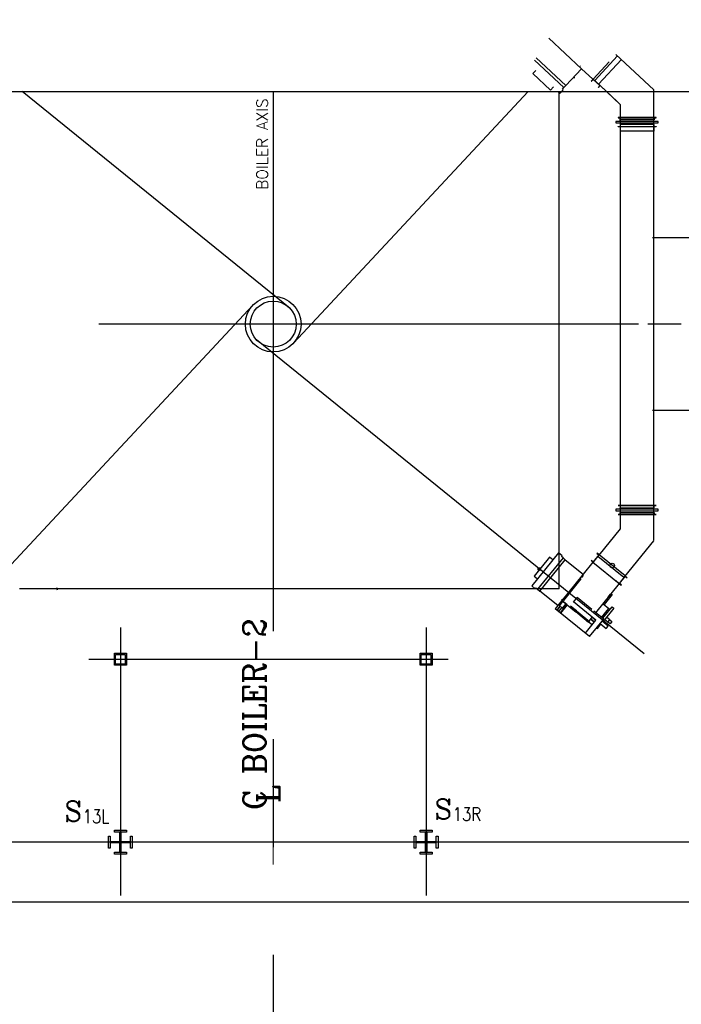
# Model space of a CAD drawing. Header units: inches. Extents: x 0 to 1544102, y -512776 to 23144100.
# Tile 33 of 256: x 49853 to 52612, y -138011 to -133907. Entities that reach past the tile are written whole.
import ezdxf

# ---------------------------------------------------------------- set-up
doc = ezdxf.new("R2010")
doc.units = ezdxf.units.IN
doc.header["$LTSCALE"] = 1800
doc.header["$MEASUREMENT"] = 0
doc.linetypes.add('AM_ISO08W050', pattern=[18, 12, -1.5, 3, -1.5])
doc.linetypes.add('CENTER', pattern=[2, 1.25, -0.25, 0.25, -0.25])
for name, color, linetype in [('1', 7, 'Continuous'), ('1_01_FURNACE', 7, 'CENTER'), ('1_01_HOT_SA_TO_WINDBOX', 7, 'Continuous'), ('1_01_STEEL_TIER1', 7, 'Continuous'), ('3_01_WINDBOX', 7, 'Continuous'), ('3_01_WINDBOX_CONN_DUCT', 7, 'Continuous'), ('DIM', 4, 'Continuous'), ('DIMTEXT', 132, 'Continuous'), ('DIMTEXT-CL', 132, 'CENTER'), ('FIRINGANGLE', 170, 'Continuous'), ('GRID', 251, 'CENTER'), ('Road', 3, 'Continuous'), ('STEEL-COLUMNS-CL', 252, 'CENTER'), ('TEXT', 3, 'Continuous')]:
    doc.layers.add(name, color=color, linetype=linetype)
doc.layers.add('AM_7', color=4, linetype='AM_ISO08W050', lineweight=25)
doc.layers.add('CEN', color=2, linetype='CENTER', lineweight=15)
doc.styles.add('C4', font='COMPLEX', dxfattribs={"width": 0.75, "height": 625})
doc.styles.add('ROMANC', font='ROMANC.SHX')
doc.styles.add('S3', font='simplex.shx', dxfattribs={"width": 0.75, "height": 320})
doc.styles.add('Squish', font='simplex.shx', dxfattribs={"width": 0.8})

msp = doc.modelspace()

# ---------------------------------------------------------------- linework, layer by layer
at = {"layer": '1', "color": 8}
for radius in [115.98, 95.82]:
    msp.add_circle((50909.83, -135175.5), radius, dxfattribs=at)
at = {"layer": '1_01_FURNACE', "color": 8}
for q in [(52102.33, -134205.33), (49717.33, -136278.56)]:
    msp.add_line((52102.33, -136278.56), q, dxfattribs=at)
at = {"layer": '1_01_HOT_SA_TO_WINDBOX', "color": 8}
for p, q in [((52742.54, -134816.12, 4128.13), (52492.04, -134816.12, 4128.13)), ((52471.54, -135175.01, 4128.13), (52611.29, -135175.01, 4128.13)), ((52492.04, -135534.87, 4128.13), (52742.54, -135534.87, 4128.13))]:
    msp.add_line(p, q, dxfattribs=at)
at = {"layer": '1_01_STEEL_TIER1', "color": 8}
for points in [[(50247.33, -136597.44), (50247.33, -136547.44), (50297.33, -136547.44), (50297.33, -136597.44)], [(51522.33, -136597.44), (51522.33, -136547.44), (51572.33, -136547.44), (51572.33, -136597.44)], [(50252.33, -136592.44), (50252.33, -136552.44), (50292.33, -136552.44), (50292.33, -136592.44)], [(51527.33, -136592.44), (51527.33, -136552.44), (51567.33, -136552.44), (51567.33, -136592.44)], [(50297.33, -137384.94), (50247.33, -137384.94), (50247.33, -137377.06), (50269.83, -137377.06), (50269.83, -137337.44), (50230.2, -137337.44), (50230.2, -137359.94), (50222.33, -137359.94), (50222.33, -137309.94), (50230.2, -137309.94), (50230.2, -137332.44), (50269.83, -137332.44), (50269.83, -137292.81), (50247.33, -137292.81), (50247.33, -137284.94), (50297.33, -137284.94), (50297.33, -137292.81), (50274.83, -137292.81), (50274.83, -137332.44), (50314.45, -137332.44), (50314.45, -137309.94), (50322.33, -137309.94), (50322.33, -137359.94), (50314.45, -137359.94), (50314.45, -137337.44), (50274.83, -137337.44), (50274.83, -137377.06), (50297.33, -137377.06)], [(50297.33, -137384.94), (50247.33, -137384.94), (50247.33, -137377.06), (50269.83, -137377.06), (50269.83, -137337.44), (50230.2, -137337.44), (50230.2, -137359.94), (50222.33, -137359.94), (50222.33, -137309.94), (50230.2, -137309.94), (50230.2, -137332.44), (50269.83, -137332.44), (50269.83, -137292.81), (50247.33, -137292.81), (50247.33, -137284.94), (50297.33, -137284.94), (50297.33, -137292.81), (50274.83, -137292.81), (50274.83, -137332.44), (50314.45, -137332.44), (50314.45, -137309.94), (50322.33, -137309.94), (50322.33, -137359.94), (50314.45, -137359.94), (50314.45, -137337.44), (50274.83, -137337.44), (50274.83, -137377.06), (50297.33, -137377.06)], [(51572.33, -137384.94), (51522.33, -137384.94), (51522.33, -137377.06), (51544.83, -137377.06), (51544.83, -137337.44), (51505.2, -137337.44), (51505.2, -137359.94), (51497.33, -137359.94), (51497.33, -137309.94), (51505.2, -137309.94), (51505.2, -137332.44), (51544.83, -137332.44), (51544.83, -137292.81), (51522.33, -137292.81), (51522.33, -137284.94), (51572.33, -137284.94), (51572.33, -137292.81), (51549.83, -137292.81), (51549.83, -137332.44), (51589.45, -137332.44), (51589.45, -137309.94), (51597.33, -137309.94), (51597.33, -137359.94), (51589.45, -137359.94), (51589.45, -137337.44), (51549.83, -137337.44), (51549.83, -137377.06), (51572.33, -137377.06)], [(51572.33, -137384.94), (51522.33, -137384.94), (51522.33, -137377.06), (51544.83, -137377.06), (51544.83, -137337.44), (51505.2, -137337.44), (51505.2, -137359.94), (51497.33, -137359.94), (51497.33, -137309.94), (51505.2, -137309.94), (51505.2, -137332.44), (51544.83, -137332.44), (51544.83, -137292.81), (51522.33, -137292.81), (51522.33, -137284.94), (51572.33, -137284.94), (51572.33, -137292.81), (51549.83, -137292.81), (51549.83, -137332.44), (51589.45, -137332.44), (51589.45, -137309.94), (51597.33, -137309.94), (51597.33, -137359.94), (51589.45, -137359.94), (51589.45, -137337.44), (51549.83, -137337.44), (51549.83, -137377.06), (51572.33, -137377.06)]]:
    msp.add_lwpolyline(points, close=True, dxfattribs=at)
at = {"layer": '3_01_WINDBOX', "color": 8}
for p, q in [((52195.77, -134110.9), (52059.42, -133983.75)), ((51998.74, -134074.94), (52122.06, -134189.95)), ((52130.3, -134181.11), (52006.97, -134066.11)), ((52243.79, -134153.98), (52311.06, -134081.85)), ((52311.06, -134081.85), (52243.79, -134153.98)), ((52345.6, -134057.82), (52250.3, -134160.03)), ((52361.87, -134073), (52266.56, -134175.2)), ((52004.58, -134117.89), (51991.8, -134131.6)), ((52130.3, -134181.11), (52195.77, -134110.9)), ((52190.17, -134099.69), (52190.75, -134099.06)), ((52195.77, -134110.9), (52242.94, -134154.9)), ((51991.8, -134131.6), (52066.03, -134200.82)), ((52167.71, -134148.97), (52160.14, -134149.12)), ((52243.79, -134153.98), (52236.13, -134162.2)), ((52236.13, -134162.2), (52237.04, -134163.06)), ((52237.04, -134163.06), (52243.94, -134155.65)), ((52273.04, -134181.26), (52243.79, -134153.98)), ((52243.94, -134155.65), (52271.37, -134181.22)), ((52066.03, -134200.82), (52078.81, -134187.11)), ((52098.35, -134205.33), (52106.47, -134212.89)), ((52106.47, -134212.89), (52119.26, -134199.19)), ((52116.14, -134196.28), (52122.06, -134189.95)), ((52119.26, -134199.19), (52116.14, -134196.28)), ((52122.06, -134189.95), (52130.3, -134181.11)), ((52271.37, -134181.22), (52264.47, -134188.63)), ((52264.47, -134188.63), (52265.38, -134189.48)), ((52265.38, -134189.48), (52273.05, -134181.25)), ((52099.72, -136129.38), (51988.26, -136267.02)), ((52114.29, -136141.17), (52099.72, -136129.38)), ((52267.43, -136137.79), (52243.84, -136166.93)), ((52243.93, -136168.61), (52269.09, -136137.53)), ((52260.36, -136130.45), (52259.56, -136131.42)), ((52259.56, -136131.42), (52267.43, -136137.79)), ((52269.09, -136137.53), (52260.36, -136130.45)), ((52377.7, -136225.47), (52269.09, -136137.53)), ((52061.36, -136146.96), (51997.48, -136225.84)), ((52118.37, -136149.93), (52012.24, -136280.98)), ((52021.63, -136288.57), (52127.74, -136157.53)), ((52075.93, -136158.75), (52061.36, -136146.96)), ((52111.63, -136144.48), (52114.29, -136141.17)), ((52118.37, -136149.93), (52111.63, -136144.48)), ((52127.74, -136157.53), (52118.37, -136149.93)), ((52127.74, -136157.53), (52202.36, -136217.95)), ((52242.94, -136167.82), (52202.36, -136217.95)), ((52235.97, -136160.56), (52235.18, -136161.54)), ((52235.18, -136161.54), (52243.93, -136168.61)), ((52243.84, -136166.93), (52235.97, -136160.56)), ((52242.91, -136167.86), (52352.52, -136256.55)), ((52372.11, -136232.37), (52263.51, -136144.43)), ((52202.36, -136217.95), (52085.75, -136361.94)), ((51997.48, -136225.84), (52012.05, -136237.63)), ((52192.73, -136236.78), (52119.7, -136326.97)), ((52200.14, -136222.66), (52190.31, -136234.82)), ((52190.31, -136234.82), (52192.73, -136236.78)), ((52198.36, -136229.83), (52202.57, -136224.64)), ((52199.03, -136230.38), (52198.36, -136229.83)), ((52202.57, -136224.64), (52200.14, -136222.66)), ((52203.49, -136223.43), (52202.54, -136224.61)), ((52255.2, -136378.72), (52353.5, -136257.34)), ((52352.52, -136256.55), (52337.85, -136244.68)), ((52377.7, -136225.47), (52352.52, -136256.55)), ((52352.52, -136256.55), (52361.27, -136263.64)), ((52354.18, -136256.3), (52377.78, -136227.15)), ((52362.05, -136262.66), (52354.18, -136256.3)), ((52386.45, -136232.55), (52377.7, -136225.47)), ((52377.78, -136227.15), (52385.65, -136233.52)), ((52385.65, -136233.52), (52386.45, -136232.55)), ((50006.69, -136273.75), (50008.94, -136283.49)), ((51988.26, -136267.02), (52002.83, -136278.82)), ((52002.83, -136278.82), (52005.5, -136275.52)), ((52005.5, -136275.52), (52012.24, -136280.98)), ((52012.24, -136280.98), (52021.63, -136288.57)), ((52096.24, -136348.99), (52021.63, -136288.57)), ((52306.62, -136313.23), (52316.46, -136301.1)), ((52319.04, -136299.89), (52323.27, -136303.32)), ((52361.27, -136263.64), (52362.05, -136262.66)), ((52113.14, -136328.1), (52096.24, -136348.99)), ((52102.27, -136348.25), (52115.72, -136331.65)), ((52115.72, -136331.65), (52102.27, -136348.25)), ((52116.77, -136332.48), (52103.32, -136349.1)), ((52114.12, -136328.89), (52108.22, -136336.17)), ((52108.22, -136336.17), (52109.44, -136337.17)), ((52109.44, -136337.17), (52114.63, -136330.76)), ((52114.83, -136323.05), (52111.7, -136326.93)), ((52111.7, -136326.93), (52166.26, -136371.12)), ((52133.55, -136344.63), (52114.12, -136328.89)), ((52114.63, -136330.76), (52116.77, -136332.48)), ((52119.7, -136326.97), (52114.83, -136323.05)), ((52116.03, -136359.4), (52129.48, -136342.78)), ((52130.19, -136341.91), (52117.47, -136331.62)), ((52129.48, -136342.78), (52131.63, -136344.52)), ((52255.69, -136409.4), (52162.39, -136333.84)), ((52162.64, -136334.05), (52177.44, -136315.75)), ((52177.44, -136315.75), (52177.2, -136315.56)), ((52238.21, -136364.95), (52177.44, -136315.75)), ((52285.81, -136340.91), (52310.01, -136360.51)), ((52323.27, -136303.32), (52290.05, -136344.34)), ((52229.09, -136478.01), (52085.75, -136361.94)), ((52091.86, -136369.95), (52106.56, -136351.78)), ((52106.56, -136351.78), (52091.86, -136369.95)), ((52112.73, -136356.78), (52098.03, -136374.94)), ((52103.32, -136349.1), (52102.27, -136348.25)), ((52103.32, -136349.1), (52108.3, -136353.19)), ((52127.62, -136351.9), (52106.13, -136378.44)), ((52109.25, -136380.96), (52120.67, -136366.85)), ((52116.03, -136359.4), (52111, -136355.37)), ((52117.07, -136360.24), (52116.03, -136359.4)), ((52130.53, -136343.63), (52117.07, -136360.24)), ((52130.53, -136343.63), (52117.07, -136360.24)), ((52135.49, -136346.19), (52119.53, -136365.92)), ((52131.63, -136344.52), (52126.43, -136350.93)), ((52126.43, -136350.93), (52127.65, -136351.91)), ((52127.65, -136351.91), (52133.55, -136344.63)), ((52169.41, -136367.23), (52148.84, -136350.58)), ((52169.41, -136367.23), (52166.26, -136371.12)), ((52166.26, -136371.12), (52171.24, -136375.15)), ((52174.39, -136371.27), (52169.41, -136367.23)), ((52171.24, -136375.15), (52174.39, -136371.27)), ((52225.16, -136418.81), (52171.24, -136375.15)), ((52174.39, -136371.27), (52228.3, -136414.93)), ((52287.99, -136405.28), (52246.94, -136372.04)), ((52279.4, -136398.31), (52310.01, -136360.51)), ((52283.86, -136401.93), (52322.72, -136353.93)), ((52330.01, -136359.84), (52284.5, -136416.04)), ((52310.01, -136360.51), (52315.09, -136363.36)), ((52322.72, -136353.93), (52330.01, -136359.84)), ((52210.88, -136464.75), (52255.69, -136409.4)), ((52228.3, -136414.93), (52225.16, -136418.81)), ((52228.72, -136420.08), (52225.94, -136417.83)), ((52226.85, -136413.74), (52240.39, -136397.01)), ((52239.79, -136429.05), (52228.72, -136420.08)), ((52229.09, -136478.01), (52287.99, -136405.28)), ((52233.87, -136405.06), (52249.17, -136417.46)), ((52233.87, -136405.06), (52249.17, -136417.46)), ((52233.87, -136405.06), (52249.17, -136417.46)), ((52233.87, -136405.06), (52249.17, -136417.46)), ((52233.87, -136405.06), (52249.17, -136417.46)), ((52233.87, -136405.06), (52249.17, -136417.46)), ((52249.17, -136417.46), (52233.87, -136405.06)), ((52239.91, -136397.62), (52255.21, -136410.01)), ((52272.69, -136424.17), (52298.18, -136444.82)), ((52306.84, -136434.13), (52281.34, -136413.49)), ((52304.96, -136417.58), (52291.85, -136406.95)), ((52304.96, -136417.58), (52291.85, -136406.95)), ((52304.96, -136417.58), (52291.85, -136406.95)), ((52312.83, -136407.86), (52299.72, -136397.25)), ((52312.83, -136407.86), (52299.72, -136397.25)), ((52304.96, -136417.58), (52312.83, -136407.86)), ((52314.68, -136425.45), (52304.96, -136417.58)), ((52312.83, -136407.86), (52322.55, -136415.73)), ((52322.55, -136415.73), (52314.68, -136425.45)), ((52258.41, -136441.81), (52261.56, -136444.35)), ((52258.41, -136441.81), (52261.56, -136444.35)), ((52258.41, -136441.81), (52261.56, -136444.35)), ((52258.41, -136441.81), (52261.56, -136444.35)), ((52258.41, -136441.81), (52261.56, -136444.35)), ((52258.41, -136441.81), (52261.56, -136444.35)), ((52258.41, -136441.81), (52261.56, -136444.35)), ((52261.56, -136444.35), (52275.85, -136426.72)), ((52298.18, -136444.82), (52306.84, -136434.13))]:
    msp.add_line(p, q, dxfattribs=at)
at = {"layer": '3_01_WINDBOX_CONN_DUCT', "color": 8}
for p, q in [((52496.74, -134198.8), (52339.11, -134051.77)), ((52273.05, -134181.26), (52344.73, -134248.1)), ((52273.05, -134181.26), (52357.03, -134259.57)), ((52496.74, -134198.8), (52496.97, -134199.32)), ((52496.97, -136077.83), (52496.97, -134199.32)), ((52357.03, -134259.57), (52357.26, -134260.1)), ((52357.26, -134260.1), (52357.26, -136028.35)), ((52515.72, -134330.77), (52338.51, -134330.77)), ((52338.51, -134330.77), (52338.51, -134337.02)), ((52506.35, -134314.83), (52347.89, -134314.83)), ((52347.89, -134314.83), (52347.89, -134315.7)), ((52347.89, -134315.7), (52506.35, -134315.7)), ((52356.39, -134324.2), (52356.39, -134315.7)), ((52497.85, -134324.2), (52356.39, -134324.2)), ((52357.26, -134314.83), (52496.97, -134314.83)), ((52357.26, -134330.77), (52357.26, -134324.2)), ((52496.97, -134330.77), (52496.97, -134324.2)), ((52497.85, -134315.7), (52497.85, -134324.2)), ((52506.35, -134315.7), (52506.35, -134314.83)), ((52515.72, -134337.02), (52515.72, -134330.77)), ((52338.51, -134337.02), (52515.72, -134337.02)), ((52347.89, -134352.95), (52347.89, -134352.08)), ((52347.89, -134352.08), (52506.35, -134352.08)), ((52506.35, -134352.95), (52347.89, -134352.95)), ((52497.85, -134343.58), (52356.39, -134343.58)), ((52356.39, -134343.58), (52356.39, -134352.08)), ((52357.26, -134337.7), (52357.26, -134337.02)), ((52496.97, -134337.7), (52357.26, -134337.7)), ((52496.97, -134371.7), (52357.26, -134371.7)), ((52496.97, -134337.02), (52496.97, -134337.7)), ((52496.97, -134352.95), (52496.97, -134371.7)), ((52497.85, -134352.08), (52497.85, -134343.58)), ((52506.35, -134352.08), (52506.35, -134352.95)), ((52506.35, -135931.41), (52347.89, -135931.41)), ((52347.89, -135931.41), (52347.89, -135932.28)), ((52347.89, -135932.28), (52506.35, -135932.28)), ((52356.39, -135932.28), (52356.39, -135940.78)), ((52357.06, -135914.14), (52357.26, -135913.59)), ((52497.85, -135940.78), (52497.85, -135932.28)), ((52506.35, -135932.28), (52506.35, -135931.41)), ((52515.72, -135947.34), (52338.51, -135947.34)), ((52338.51, -135947.34), (52338.51, -135953.59)), ((52338.51, -135953.59), (52515.72, -135953.59)), ((52347.89, -135968.66), (52347.89, -135969.53)), ((52506.35, -135968.66), (52347.89, -135968.66)), ((52347.89, -135969.53), (52506.35, -135969.53)), ((52356.39, -135940.78), (52497.85, -135940.78)), ((52356.39, -135968.66), (52356.39, -135960.16)), ((52356.39, -135960.16), (52497.85, -135960.16)), ((52357.26, -135947.34), (52357.26, -135940.78)), ((52357.26, -135953.59), (52357.26, -135954.28)), ((52357.26, -135954.28), (52496.97, -135954.28)), ((52357.26, -135969.53), (52357.26, -135994.48)), ((52496.78, -135963.63), (52496.97, -135963.07)), ((52496.97, -135947.34), (52496.97, -135940.78)), ((52496.97, -135954.28), (52496.97, -135953.59)), ((52497.85, -135960.16), (52497.85, -135968.66)), ((52506.35, -135969.53), (52506.35, -135968.66)), ((52515.72, -135953.59), (52515.72, -135947.34)), ((52357.06, -136028.9), (52267.84, -136139.07)), ((52376.45, -136227.03), (52496.78, -136078.39))]:
    msp.add_line(p, q, dxfattribs=at)
at = {"layer": 'AM_7', "color": 8}
msp.add_circle((52019.58, -136196.18, 1.6), 5.32, dxfattribs=at)
msp.add_circle((52019.58, -136196.18, 1.6), 5.32, dxfattribs=at)
msp.add_circle((52019.58, -136196.18, 1.6), 5.32, dxfattribs=at)
msp.add_circle((52019.58, -136196.18, 1.6), 5.32, dxfattribs=at)
msp.add_circle((52019.58, -136196.18, 1.6), 5.32, dxfattribs=at)
msp.add_circle((52019.58, -136196.18, 1.6), 5.32, dxfattribs=at)
at = {"layer": 'CEN', "color": 8}
for p, q in [((50909.83, -134205.33), (50909.83, -137334.92)), ((50272.33, -137428.68), (50272.33, -137241.18)), ((50909.83, -137428.68), (50909.83, -137241.18)), ((51547.33, -137428.68), (51547.33, -137241.18)), ((51003.58, -137334.93), (50816.08, -137334.93))]:
    msp.add_line(p, q, dxfattribs=at)
at = {"layer": 'CEN', "color": 8, "linetype": 'CENTER', "ltscale": 10}
msp.add_line((56422.41, -137334.94), (24413.08, -137334.94), dxfattribs=at)
at = {"layer": 'DIM'}
msp.add_lwpolyline([(29443.81, -134205.33), (40944.99, -134205.33), (40944.99, -131445.04), (45545.46, -136965.61), (45545.46, -134205.33), (57046.65, -134205.33)], dxfattribs=at)
at = {"layer": 'DIMTEXT', "color": 8}
msp.add_circle((52323.19, -136181.74), 9.38, dxfattribs=at)
at = {"layer": 'DIMTEXT-CL', "color": 8}
for p, q in [((50272.33, -137334.94), (50272.33, -137557.44)), ((51547.33, -137334.94), (51547.33, -137557.44))]:
    msp.add_line(p, q, dxfattribs=at)
at = {"layer": 'FIRINGANGLE', "color": 8}
for p, q in [((50980.17, -135110.43), (49862.46, -134205.33)), ((51973.11, -134205.33), (50994.33, -135254.94)), ((49410.25, -136613.53), (50825.01, -135096.4)), ((52456.04, -136549.63), (50839.49, -135240.57))]:
    msp.add_line(p, q, dxfattribs=at)
at = {"layer": 'GRID', "color": 8}
for p, q in [((50909.83, -134205.33), (50909.83, -138306.54)), ((56541.08, -137334.93), (39653.58, -137334.93))]:
    msp.add_line(p, q, dxfattribs=at)
at = {"layer": 'Road', "color": 8}
msp.add_line((62066.08, -137584.93), (18535.19, -137584.93), dxfattribs=at)
at = {"layer": 'STEEL-COLUMNS-CL', "color": 8}
for p, q in [((50909.83, -134205.33), (50909.83, -137626.19)), ((52432.62, -135175.5), (49392.62, -135175.5)), ((50272.33, -136440.56), (50272.33, -137414)), ((51547.33, -136440.56), (51547.33, -137503.69)), ((50140.45, -136572.44), (51639.74, -136572.44)), ((55049.71, -137334.94), (46777.95, -137334.93))]:
    msp.add_line(p, q, dxfattribs=at)

# ---------------------------------------------------------------- texts
at = {"layer": 'DIMTEXT', "color": 8, "insert": (50887.47, -134616.1), "char_height": 46.875, "width": 589.2641, "attachment_point": 7, "rotation": 90, "style": 'Squish'}
msp.add_mtext('{\\W1;BOILER AXIS}', dxfattribs=at)
at = {"layer": 'TEXT', "color": 8, "style": 'ROMANC'}
for s, p in [('C BOILER-2', (50878.58, -137201.21)), ('L', (50936.34, -137172.16))]:
    msp.add_text(s, height=93.75, rotation=90, dxfattribs=at).set_placement(p)
at = {"layer": 'TEXT', "color": 8, "style": 'C4', "text_generation_flag": 6}
for p in [(50039.33, -137248.58), (51582.39, -137239.64)]:
    msp.add_text('S', height=84.38, rotation=180, dxfattribs=at).set_placement(p)
at = {"layer": 'TEXT', "color": 8, "style": 'S3', "width": 0.8}
for s, p in [('13L', (50115.83, -137255.15)), ('13R', (51658.89, -137246.21))]:
    msp.add_text(s, height=56.25, dxfattribs=at).set_placement(p)

doc.saveas('drawing.dxf')
